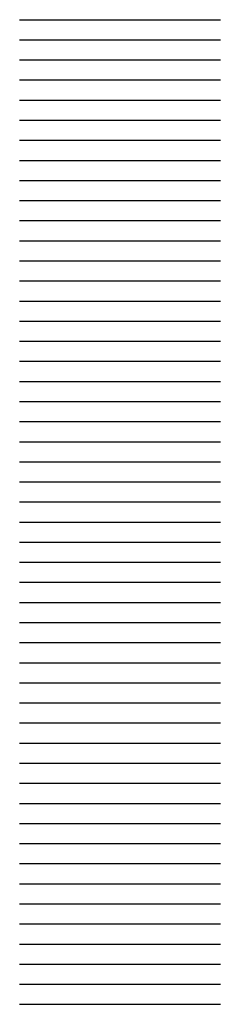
# Model space of a CAD drawing. Header units: millimetres. Extents: x 0 to 10, y 0 to 49.
import ezdxf

# ---------------------------------------------------------------- set-up
doc = ezdxf.new("R2010")
doc.units = ezdxf.units.MM

msp = doc.modelspace()

# ---------------------------------------------------------------- linework, layer by layer
for p, q in [((0, 49), (10, 49)), ((0, 48), (10, 48)), ((0, 47), (10, 47)), ((0, 46), (10, 46)), ((0, 45), (10, 45)), ((0, 44), (10, 44)), ((0, 43), (10, 43)), ((0, 42), (10, 42)), ((0, 41), (10, 41)), ((0, 40), (10, 40)), ((0, 39), (10, 39)), ((0, 38), (10, 38)), ((0, 37), (10, 37)), ((0, 36), (10, 36)), ((0, 35), (10, 35)), ((0, 34), (10, 34)), ((0, 33), (10, 33)), ((0, 32), (10, 32)), ((0, 31), (10, 31)), ((0, 30), (10, 30)), ((0, 29), (10, 29)), ((0, 28), (10, 28)), ((0, 27), (10, 27)), ((0, 26), (10, 26)), ((0, 25), (10, 25)), ((0, 24), (10, 24)), ((0, 23), (10, 23)), ((0, 22), (10, 22)), ((0, 21), (10, 21)), ((0, 20), (10, 20)), ((0, 19), (10, 19)), ((0, 18), (10, 18)), ((0, 17), (10, 17)), ((0, 16), (10, 16)), ((0, 15), (10, 15)), ((0, 14), (10, 14)), ((0, 13), (10, 13)), ((0, 12), (10, 12)), ((0, 11), (10, 11)), ((0, 10), (10, 10)), ((0, 9), (10, 9)), ((0, 8), (10, 8)), ((0, 7), (10, 7)), ((0, 6), (10, 6)), ((0, 5), (10, 5)), ((0, 4), (10, 4)), ((0, 3), (10, 3)), ((0, 2), (10, 2)), ((0, 1), (10, 1)), ((0, 0), (10, 0))]:
    msp.add_line(p, q)

doc.saveas('drawing.dxf')
